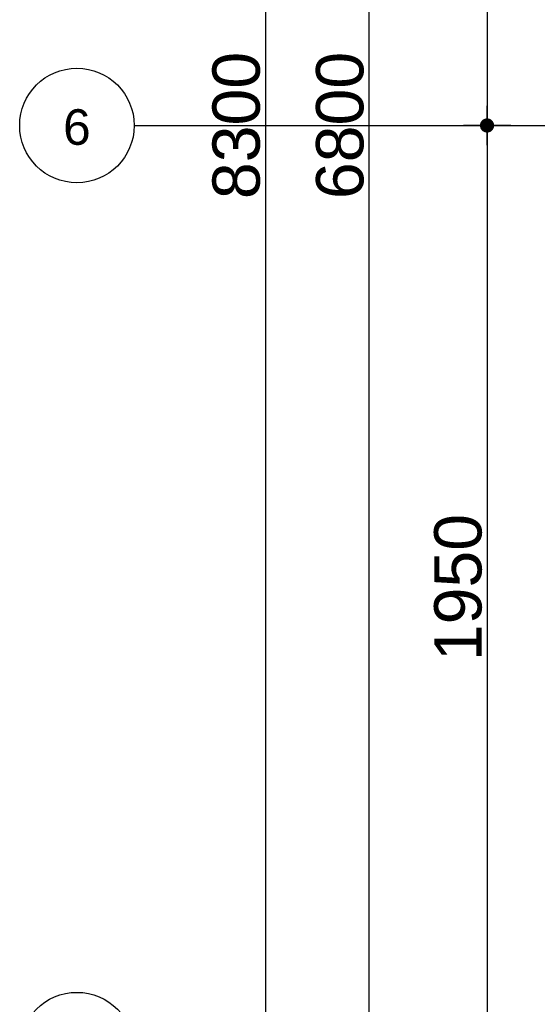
# Model space of a CAD drawing. Header units: metres. Extents: x 63115 to 703450, y -261936 to -53969.
# Tile 29 of 174: x 152790 to 153884, y -132265 to -130187. Entities that reach past the tile are written whole.
import ezdxf
from ezdxf.enums import TextEntityAlignment as Align

# ---------------------------------------------------------------- set-up
doc = ezdxf.new("R2010")
doc.units = ezdxf.units.M
doc.header["$PDMODE"] = 35
doc.header["$PDSIZE"] = 50
doc.linetypes.add('DASHDOT2', pattern=[12.7, 6.35, -3.175, 0, -3.175])
doc.layers.get('0').update_dxf_attribs({"true_color": 0x83b7c5})
doc.layers.get('DEFPOINTS').update_dxf_attribs({"color": 6})
for name, color, linetype in [('_01-STRAMIENEN', 253, 'DASHDOT2'), ('_03-PROJECTION', 1, 'Continuous'), ('_05-TEXT', 8, 'Continuous'), ('_06-DIMENSIONS', 7, 'Continuous'), ('_11-BLOCKS', 7, 'Continuous')]:
    doc.layers.add(name, color=color, linetype=linetype)
doc.layers.add('_01Hulplijnen', color=6, linetype='Continuous', plot=False)
doc.styles.add('NIOstandard', font='arial.ttf')
doc.dimstyles.new('NIO-50-KLEIN', dxfattribs={"dimtxt": 100, "dimasz": 10, "dimexe": 2, "dimexo": 5, "dimgap": 10, "dimtad": 1, "dimdec": 0, "dimzin": 0, "dimdsep": 46, "dimtxsty": 'NIOstandard', "dimblk1": 'MAATSTR', "dimblk2": 'MAATSTR', "dimsah": 1, "dimcen": 0, "dimdle": 1.5, "dimse1": 1, "dimse2": 1, "dimclrd": 7, "dimclre": 256, "dimclrt": 256, "dimazin": 0, "dimtfac": 1, "dimtdec": 0, "dimtofl": 0, "dimtmove": 1, "dimatfit": 2, "dimldrblk": 'MAATSTR', "dimfxl": 1, "dimtvp": 1, "dimtolj": 1, "dimtzin": 0, "dimarcsym": 0})

# ---------------------------------------------------------------- blocks, each defined once
blk = doc.blocks.new('as')
at = {"layer": '_05-TEXT', "ltscale": 0.4}
blk.add_circle((0, 1209), 1209, dxfattribs=at)
at = {"layer": '_01-STRAMIENEN', "ltscale": 0.4, "style": 'NIOstandard'}
blk.add_attdef('R01', text='', height=750, dxfattribs=at).set_placement((0, 801), align=Align.CENTER)
blk = doc.blocks.new('MAATSTR')
at = {"linetype": 'Continuous'}
for p, q in [((0, 5), (0, -5)), ((-4.17, 0), (4.17, 0))]:
    blk.add_line(p, q, dxfattribs=at)
at = {"linetype": 'Continuous', "const_width": 1.5}
blk.add_lwpolyline([(-0.75, 0, 1), (0.75, 0, 1)], format="xyb", close=True, dxfattribs=at)
blk = doc.blocks.new('*D251')
at = {"layer": '_06-DIMENSIONS', "color": 7, "lineweight": -2, "transparency": 16777216}
blk.add_line((-7154.4, 1940), (-7154.4, 10), dxfattribs=at)
at = {"layer": 'DEFPOINTS', "color": 0, "transparency": 16777216}
for p in [(-6500, 1950), (-7154.4, 0), (-6306.1, 0)]:
    blk.add_point(p, dxfattribs=at)
at = {"layer": '_06-DIMENSIONS', "color": 7, "lineweight": -2, "transparency": 16777216, "xscale": 10, "yscale": 10, "zscale": 10}
for p, rotation in [((-7154.4, 1950), 90), ((-7154.4, 0), 270)]:
    blk.add_blockref('MAATSTR', p, dxfattribs=dict(at, rotation=rotation))
at = {"layer": '_06-DIMENSIONS', "transparency": 16777216, "insert": (-7215.4, 975), "char_height": 100, "attachment_point": 5, "rotation": 90, "style": 'NIOstandard'}
blk.add_mtext('\\A1;1950', dxfattribs=at)
blk = doc.blocks.new('*D252')
at = {"layer": '_06-DIMENSIONS', "color": 7, "lineweight": -2, "transparency": 16777216}
blk.add_line((-7154.4, -10), (-7154.4, -1940), dxfattribs=at)
at = {"layer": 'DEFPOINTS', "color": 0, "transparency": 16777216}
for p in [(-6306.1, 0), (-7154.4, -1950), (-6500, -1950)]:
    blk.add_point(p, dxfattribs=at)
at = {"layer": '_06-DIMENSIONS', "color": 7, "lineweight": -2, "transparency": 16777216, "xscale": 10, "yscale": 10, "zscale": 10}
for p, rotation in [((-7154.4, 0), 90), ((-7154.4, -1950), 270)]:
    blk.add_blockref('MAATSTR', p, dxfattribs=dict(at, rotation=rotation))
at = {"layer": '_06-DIMENSIONS', "transparency": 16777216, "insert": (-7215.4, -975), "char_height": 100, "attachment_point": 5, "rotation": 90, "style": 'NIOstandard'}
blk.add_mtext('\\A1;1950', dxfattribs=at)
blk = doc.blocks.new('*D254')
at = {"layer": '_06-DIMENSIONS', "color": 7, "lineweight": -2, "transparency": 16777216}
blk.add_line((-7622.6, 4140), (-7622.6, -4140), dxfattribs=at)
at = {"layer": 'DEFPOINTS', "color": 0, "transparency": 16777216}
for p in [(-6710, 4150), (-7622.6, -4150), (-6392.6, -4150)]:
    blk.add_point(p, dxfattribs=at)
at = {"layer": '_06-DIMENSIONS', "color": 7, "lineweight": -2, "transparency": 16777216, "xscale": 10, "yscale": 10, "zscale": 10}
for p, rotation in [((-7622.6, 4150), 90), ((-7622.6, -4150), 270)]:
    blk.add_blockref('MAATSTR', p, dxfattribs=dict(at, rotation=rotation))
at = {"layer": '_06-DIMENSIONS', "transparency": 16777216, "insert": (-7683.7, 0), "char_height": 100, "attachment_point": 5, "rotation": 90, "style": 'NIOstandard'}
blk.add_mtext('\\A1;8300', dxfattribs=at)
blk = doc.blocks.new('*D271')
at = {"layer": '_06-DIMENSIONS', "color": 7, "lineweight": -2, "transparency": 16777216}
blk.add_line((-7403.9, 3390), (-7403.9, -3390), dxfattribs=at)
at = {"layer": 'DEFPOINTS', "color": 0, "transparency": 16777216}
for p in [(-6500, 3400), (-7403.9, -3400), (-6500, -3400)]:
    blk.add_point(p, dxfattribs=at)
at = {"layer": '_06-DIMENSIONS', "color": 7, "lineweight": -2, "transparency": 16777216, "xscale": 10, "yscale": 10, "zscale": 10}
for p, rotation in [((-7403.9, 3400), 90), ((-7403.9, -3400), 270)]:
    blk.add_blockref('MAATSTR', p, dxfattribs=dict(at, rotation=rotation))
at = {"layer": '_06-DIMENSIONS', "transparency": 16777216, "insert": (-7464.9, 0), "char_height": 100, "attachment_point": 5, "rotation": 90, "style": 'NIOstandard'}
blk.add_mtext('\\A1;6800', dxfattribs=at)
blk = doc.blocks.new('*U244')
at = {"layer": '_01-STRAMIENEN'}
blk.add_lwpolyline([(-7899.8, 0), (6883.2, 0)], dxfattribs=at)
at = {"layer": '_01Hulplijnen'}
blk.add_lwpolyline([(-7899.8, 0), (6883.2, 0)], dxfattribs=at)
at = {"layer": '_11-BLOCKS'}
ref = blk.add_blockref('as', (-8020.6, -120.9), dxfattribs=dict(at, xscale=0.1, yscale=0.1, zscale=0.1, rotation=5.805694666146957e-05))
ref.add_attrib('R01', '6', dxfattribs={"ltscale": 0.4, "height": 75, "rotation": 0.0001, "style": 'NIOstandard'}).set_placement((-8020.6, -40.8), align=Align.CENTER)
ref = blk.add_blockref('as', (-8020.6, -2070.9), dxfattribs=dict(at, xscale=0.1, yscale=0.1, zscale=0.1, rotation=5.805694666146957e-05))
ref.add_attrib('R01', '7', dxfattribs={"ltscale": 0.4, "height": 75, "rotation": 0.0001, "style": 'NIOstandard'}).set_placement((-8020.6, -1990.8), align=Align.CENTER)
at = {"layer": '_06-DIMENSIONS'}
for base, p1, p2, picture, middle in [((-7622.6, -4150), (-6710, 4150), (-6392.6, -4150), '*D254', (-7683.7, 0)), ((-7403.9, -3400), (-6500, 3400), (-6500, -3400), '*D271', (-7464.9, 0)), ((-7154.4, 0), (-6500, 1950), (-6306.1, 0), '*D251', (-7215.4, 975)), ((-7154.4, -1950), (-6306.1, 0), (-6500, -1950), '*D252', (-7215.4, -975))]:
    dim = blk.add_linear_dim(base=base, p1=p1, p2=p2, angle=90, dimstyle='NIO-50-KLEIN', override={"dimfxlon": 1, "dimarcsym": 1}, dxfattribs=at)
    dim.commit()
    dim.dimension.update_dxf_attribs({"geometry": picture, "text_midpoint": middle})

msp = doc.modelspace()

# ---------------------------------------------------------------- block references
at = {"layer": '_03-PROJECTION'}
msp.add_blockref('*U244', (160931.8, -130410.6), dxfattribs=at)

doc.saveas('drawing.dxf')
